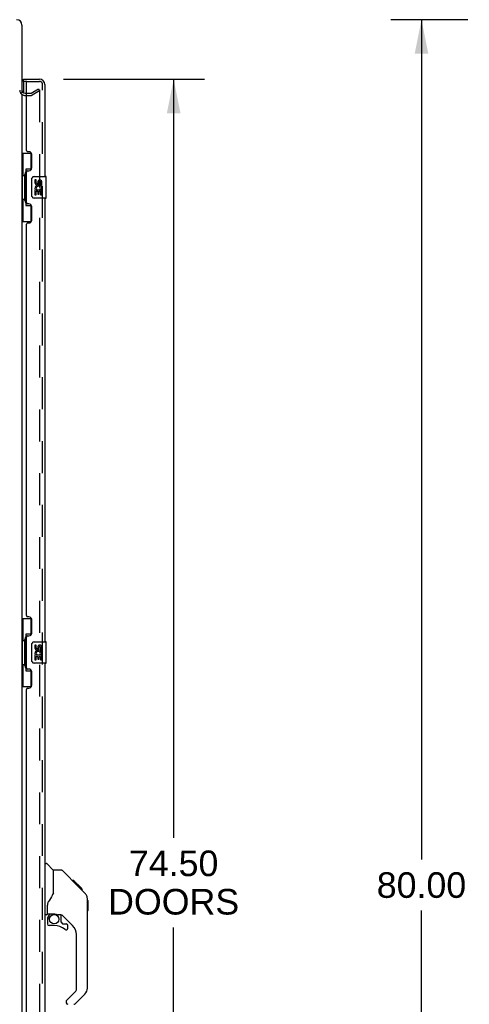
# Model space of a CAD drawing. Header units: inches. Extents: x 0 to 268, y 0 to 174.
# Tile 7 of 71: x 32 to 53, y 83 to 128. Entities that reach past the tile are written whole.
import ezdxf

# ---------------------------------------------------------------- set-up
doc = ezdxf.new("R2010")
doc.units = ezdxf.units.IN
doc.header["$LTSCALE"] = 14.749625
doc.header["$MEASUREMENT"] = 0
doc.linetypes.add('HIDDEN', pattern=[0.2, 0.1, -0.1])
doc.layers.get('0').update_dxf_attribs({"linetype": 'CONTINUOUS'})
for name, color, linetype in [('DEFAULT_2', 8, 'HIDDEN'), ('DIMENSIONS', 7, 'CONTINUOUS'), ('LEFTHAND_DOOR_ASSEMBLY', 7, 'CONTINUOUS'), ('RIGHTHAND_DOOR_ASSEMBLY', 7, 'CONTINUOUS')]:
    doc.layers.add(name, color=color, linetype=linetype)
doc.styles.get("Standard").update_dxf_attribs({"font": 'arial.ttf'})
doc.dimstyles.new('DIMSTYLE_1', dxfattribs={"dimtxt": 1.183125, "dimasz": 1.5775, "dimexe": 0.09, "dimexo": 0.07, "dimgap": 0.0375, "dimtad": 0, "dimtih": 1, "dimtoh": 1, "dimzin": 4, "dimdsep": 46, "dimtxsty": 'Standard', "dimblk": '_FILLED', "dimblk1": '_FILLED', "dimblk2": '_FILLED', "dimcen": 0.09, "dimadec": 3, "dimazin": 1, "dimtfac": 1, "dimtdec": 3, "dimtofl": 0, "dimtmove": 0, "dimatfit": 3, "dimldrblk": '_FILLED', "dimfxl": 0, "dimtolj": 1, "dimtzin": 4, "dimarcsym": 0})

# ---------------------------------------------------------------- blocks, each defined once
blk = doc.blocks.new('_FILLED')
at = {"color": 0, "linetype": 'ByBlock'}
blk.add_solid([(0, 0), (-1, 0.2), (-1, -0.2)], dxfattribs=at)
blk = doc.blocks.new('*D9')
at = {"layer": 'DIMENSIONS', "color": 2, "linetype": 'Continuous'}
for p, q in [((34.472, 125.657), (40.989, 125.657)), ((39.569, 125.657), (39.569, 90.594)), ((39.569, 51.157), (39.569, 86.453)), ((34.472, 51.157), (40.989, 51.157))]:
    blk.add_line(p, q, dxfattribs=at)
at = {"layer": 'DIMENSIONS', "color": 2, "linetype": 'Continuous', "xscale": 1.5775, "yscale": 1.5775, "zscale": 1.5775}
for p, rotation in [((39.569, 125.657), 90), ((39.569, 51.157), 270)]:
    blk.add_blockref('_FILLED', p, dxfattribs=dict(at, rotation=rotation))
at = {"layer": 'DIMENSIONS', "color": 2, "linetype": 'Continuous', "insert": (39.569, 90.003), "char_height": 1.1831, "width": 6.05197, "attachment_point": 2, "line_spacing_factor": 0.9}
blk.add_mtext('74.50\\PDOORS', dxfattribs=at)
blk = doc.blocks.new('*D12')
at = {"layer": 'DIMENSIONS', "color": 2, "linetype": 'Continuous'}
for p, q in [((53.166, 128.407), (49.605, 128.407)), ((51.025, 128.407), (51.025, 89.59)), ((51.025, 48.407), (51.025, 87.224)), ((53.166, 48.407), (49.605, 48.407))]:
    blk.add_line(p, q, dxfattribs=at)
at = {"layer": 'DIMENSIONS', "color": 2, "linetype": 'Continuous', "xscale": 1.5775, "yscale": 1.5775, "zscale": 1.5775}
for p, rotation in [((51.025, 128.407), 90), ((51.025, 48.407), 270)]:
    blk.add_blockref('_FILLED', p, dxfattribs=dict(at, rotation=rotation))
at = {"layer": 'DIMENSIONS', "color": 2, "linetype": 'Continuous', "insert": (51.025, 88.999), "char_height": 1.1831, "width": 4.13434, "attachment_point": 2, "line_spacing_factor": 0.9}
blk.add_mtext('80.00', dxfattribs=at)

msp = doc.modelspace()

# ---------------------------------------------------------------- linework, layer by layer
at = {"color": 3, "linetype": 'Continuous'}
for p, q in [((32.556, 128.161), (32.556, 125.011)), ((32.556, 124.959), (32.556, 51.855)), ((32.699, 125.011), (32.76, 125.011))]:
    msp.add_line(p, q, dxfattribs=at)
for centre, radius, start, end in [((32.31, 128.161), 0.246, 0, 90), ((32.699, 125.154), 0.142, 180, 270)]:
    msp.add_arc(centre, radius, start, end, dxfattribs=at)
at = {"layer": 'DEFAULT_2', "color": 8, "linetype": 'HIDDEN'}
for p, q in [((32.977, 125.016), (33.317, 125.212)), ((33.317, 125.212), (33.369, 125.122)), ((32.699, 124.907), (32.961, 124.907)), ((32.76, 125.011), (32.961, 125.011)), ((33.369, 125.122), (33.029, 124.926)), ((33.369, 125.142), (33.369, 51.673))]:
    msp.add_line(p, q, dxfattribs=at)
for points in [[(33.351, 125.162), (33.351, 125.162), (33.349, 125.161), (33.347, 125.161), (33.346, 125.16), (33.344, 125.159)], [(33.355, 125.161), (33.353, 125.162), (33.351, 125.162)], [(33.355, 125.161), (33.357, 125.161), (33.359, 125.16), (33.361, 125.159), (33.362, 125.157), (33.364, 125.156), (33.365, 125.154), (33.366, 125.152), (33.367, 125.15), (33.368, 125.148), (33.368, 125.146), (33.369, 125.144), (33.369, 125.142)]]:
    msp.add_lwpolyline(points, dxfattribs=at)
for centre, radius, start, end in [((32.699, 125.154), 0.246, 180, 270), ((32.961, 125.044), 0.033, 270, 300), ((32.961, 125.044), 0.137, 270, 300)]:
    msp.add_arc(centre, radius, start, end, dxfattribs=at)
at = {"layer": 'LEFTHAND_DOOR_ASSEMBLY', "color": 7, "linetype": 'Continuous'}
for p, q in [((32.635, 125.553), (32.635, 125.657)), ((32.78, 125.553), (32.635, 125.553)), ((32.635, 125.533), (32.635, 125.026)), ((32.556, 122.232), (32.997, 122.232)), ((32.595, 122.232), (32.595, 121.207)), ((32.96, 122.232), (32.96, 121.452)), ((32.574, 121.207), (32.574, 120.107)), ((32.574, 121.207), (32.696, 121.207)), ((32.696, 121.237), (32.696, 121.258)), ((32.696, 120.107), (32.696, 121.207)), ((32.733, 121.497), (32.733, 119.817)), ((32.96, 121.497), (32.733, 121.497)), ((33.119, 121.157), (33.659, 121.157)), ((33.674, 120.172), (33.674, 121.142)), ((33.019, 120.257), (33.019, 121.057)), ((33.157, 121.003), (33.157, 120.867)), ((33.22, 121.003), (33.157, 121.003)), ((33.22, 120.867), (33.22, 121.003)), ((33.285, 120.929), (33.285, 120.86)), ((33.346, 120.867), (33.346, 120.909)), ((33.408, 120.909), (33.408, 120.772)), ((33.408, 120.772), (33.471, 120.772)), ((33.471, 120.772), (33.471, 120.909)), ((33.659, 120.157), (33.119, 120.157)), ((33.157, 120.542), (33.157, 120.311)), ((33.175, 120.542), (33.157, 120.542)), ((33.157, 120.311), (33.22, 120.311)), ((33.21, 120.542), (33.237, 120.561)), ((33.21, 120.542), (33.471, 120.542)), ((33.22, 120.311), (33.22, 120.479)), ((33.22, 120.479), (33.285, 120.479)), ((33.285, 120.479), (33.285, 120.343)), ((33.285, 120.343), (33.346, 120.343)), ((33.346, 120.343), (33.346, 120.479)), ((33.346, 120.479), (33.408, 120.479)), ((33.401, 120.578), (33.458, 120.553)), ((33.408, 120.479), (33.408, 120.311)), ((33.408, 120.311), (33.471, 120.311)), ((33.471, 120.311), (33.471, 120.542)), ((32.574, 120.107), (32.696, 120.107)), ((32.595, 120.107), (32.595, 119.082)), ((32.696, 120.056), (32.696, 120.077)), ((32.733, 119.817), (32.96, 119.817)), ((32.96, 119.862), (32.96, 119.082)), ((32.556, 119.082), (32.997, 119.082)), ((32.556, 100.732), (32.997, 100.732)), ((32.595, 100.732), (32.595, 99.707)), ((32.96, 100.732), (32.96, 99.952)), ((32.574, 99.707), (32.574, 98.607)), ((32.574, 99.707), (32.696, 99.707)), ((32.696, 99.737), (32.696, 99.758)), ((32.696, 98.607), (32.696, 99.707)), ((32.733, 99.997), (32.733, 98.317)), ((32.96, 99.997), (32.733, 99.997)), ((33.019, 98.757), (33.019, 99.557)), ((33.119, 99.657), (33.659, 99.657)), ((33.157, 99.503), (33.157, 99.367)), ((33.22, 99.503), (33.157, 99.503)), ((33.22, 99.367), (33.22, 99.503)), ((33.285, 99.429), (33.285, 99.36)), ((33.346, 99.367), (33.346, 99.409)), ((33.408, 99.409), (33.408, 99.272)), ((33.408, 99.272), (33.471, 99.272)), ((33.471, 99.272), (33.471, 99.409)), ((33.674, 98.672), (33.674, 99.642)), ((33.175, 99.042), (33.157, 99.042)), ((33.157, 99.042), (33.157, 98.811)), ((33.157, 98.811), (33.22, 98.811)), ((33.21, 99.042), (33.237, 99.061)), ((33.21, 99.042), (33.471, 99.042)), ((33.22, 98.979), (33.285, 98.979)), ((33.22, 98.811), (33.22, 98.979)), ((33.285, 98.979), (33.285, 98.843)), ((33.285, 98.843), (33.346, 98.843)), ((33.346, 98.979), (33.408, 98.979)), ((33.346, 98.843), (33.346, 98.979)), ((33.401, 99.078), (33.458, 99.053)), ((33.408, 98.979), (33.408, 98.811)), ((33.408, 98.811), (33.471, 98.811)), ((33.471, 98.811), (33.471, 99.042)), ((32.574, 98.607), (32.696, 98.607)), ((32.595, 98.607), (32.595, 97.582)), ((32.696, 98.556), (32.696, 98.577)), ((32.733, 98.317), (32.96, 98.317)), ((32.96, 98.362), (32.96, 97.582)), ((33.659, 98.657), (33.119, 98.657)), ((32.556, 97.582), (32.997, 97.582)), ((33.614, 89.411), (33.677, 89.411)), ((34.002, 89.102), (33.705, 89.4)), ((34.369, 89.096), (34.008, 89.096)), ((34.008, 87.992), (34.008, 89.096)), ((35.19, 88.308), (34.425, 89.073)), ((34.946, 88.619), (34.879, 88.619)), ((34.953, 88.611), (34.887, 88.611)), ((34.963, 88.602), (34.896, 88.602)), ((34.97, 88.595), (34.903, 88.595)), ((34.978, 88.587), (34.911, 88.587)), ((34.997, 88.567), (34.93, 88.567)), ((34.946, 88.619), (35.273, 88.292)), ((35.02, 88.545), (34.953, 88.545)), ((35.043, 88.521), (34.976, 88.521)), ((35.067, 88.498), (35, 88.498)), ((35.091, 88.474), (35.024, 88.474)), ((35.114, 88.45), (35.047, 88.45)), ((35.107, 88.391), (35.063, 88.435)), ((35.136, 88.428), (35.07, 88.428)), ((35.157, 88.408), (35.09, 88.408)), ((35.174, 88.391), (35.107, 88.391)), ((35.187, 88.378), (35.12, 88.378)), ((35.191, 88.373), (35.124, 88.373)), ((35.193, 88.371), (35.126, 88.371)), ((35.194, 88.371), (35.127, 88.371)), ((35.194, 88.37), (35.128, 88.37)), ((35.197, 88.368), (35.13, 88.368)), ((35.201, 88.363), (35.135, 88.363)), ((35.207, 88.357), (35.141, 88.357)), ((35.221, 88.344), (35.154, 88.344)), ((35.189, 88.308), (35.163, 88.335)), ((35.236, 88.329), (35.169, 88.329)), ((35.244, 88.321), (35.177, 88.321)), ((35.251, 88.314), (35.184, 88.314)), ((35.189, 88.308), (35.468, 88.029)), ((35.263, 88.302), (35.196, 88.302)), ((35.268, 88.297), (35.201, 88.297)), ((35.271, 88.293), (35.204, 88.293)), ((34.008, 88.054), (33.987, 87.996)), ((35.273, 88.292), (35.206, 88.292)), ((35.272, 88.292), (35.206, 88.292)), ((35.273, 88.291), (35.206, 88.291)), ((35.362, 88.203), (35.273, 88.291)), ((35.291, 88.207), (35.357, 88.207)), ((35.359, 88.205), (35.292, 88.205)), ((35.362, 88.203), (35.295, 88.203)), ((33.732, 87.069), (33.732, 87.475)), ((35.583, 87.752), (35.582, 87.782)), ((35.583, 83.649), (35.583, 87.752)), ((35.602, 87.701), (35.583, 87.721)), ((35.602, 87.701), (35.602, 87.224)), ((33.693, 87.029), (33.614, 87.029)), ((33.752, 87.071), (34.047, 87.071)), ((33.79, 86.991), (33.87, 87.071)), ((33.796, 86.985), (33.793, 86.988)), ((33.8, 86.981), (33.796, 86.985)), ((33.804, 86.977), (33.8, 86.981)), ((34.32, 87.029), (34.232, 87.029)), ((34.362, 86.698), (34.362, 87.024)), ((34.898, 86.533), (34.397, 87.034)), ((35.602, 87.224), (35.583, 87.205)), ((33.732, 86.852), (33.732, 86.614)), ((34.047, 86.535), (33.811, 86.535)), ((34.366, 86.689), (34.438, 86.617)), ((34.446, 86.614), (34.599, 86.614)), ((34.677, 86.416), (34.677, 86.535)), ((35.071, 83.563), (35.071, 86.115)), ((34.612, 83.072), (35.048, 83.508)), ((35.467, 83.371), (35.015, 82.918)), ((34.599, 83.039), (34.599, 82.974))]:
    msp.add_line(p, q, dxfattribs=at)
at = {"layer": 'LEFTHAND_DOOR_ASSEMBLY', "color": 3, "linetype": 'Continuous'}
for p, q in [((32.635, 125.657), (33.368, 125.657)), ((32.76, 122.365), (32.76, 125.533)), ((33.614, 125.411), (33.614, 121.157)), ((32.88, 122.305), (32.82, 122.305)), ((33.01, 121.555), (33.01, 122.175)), ((32.76, 119.95), (32.76, 121.365)), ((32.82, 121.425), (32.88, 121.425)), ((33.614, 120.157), (33.614, 99.657)), ((32.88, 119.89), (32.82, 119.89)), ((33.01, 119.14), (33.01, 119.76)), ((32.76, 100.865), (32.76, 118.95)), ((32.82, 119.01), (32.88, 119.01)), ((32.88, 100.805), (32.82, 100.805)), ((33.01, 100.055), (33.01, 100.675)), ((32.76, 98.45), (32.76, 99.865)), ((32.82, 99.925), (32.88, 99.925)), ((32.88, 98.39), (32.82, 98.39)), ((33.614, 98.657), (33.614, 78.157)), ((33.01, 97.64), (33.01, 98.26)), ((32.76, 79.365), (32.76, 97.45)), ((32.82, 97.51), (32.88, 97.51))]:
    msp.add_line(p, q, dxfattribs=at)
at = {"layer": 'LEFTHAND_DOOR_ASSEMBLY', "color": 8, "linetype": 'HIDDEN'}
for p, q in [((32.78, 125.553), (33.368, 125.553)), ((33.51, 51.404), (33.51, 125.411))]:
    msp.add_line(p, q, dxfattribs=at)
at = {"layer": 'LEFTHAND_DOOR_ASSEMBLY', "color": 7, "linetype": 'Continuous'}
for points in [[(32.733, 121.473), (32.733, 121.47), (32.734, 121.466), (32.735, 121.462), (32.736, 121.458), (32.738, 121.453), (32.74, 121.448), (32.742, 121.443), (32.745, 121.437), (32.749, 121.43), (32.753, 121.423), (32.757, 121.416), (32.762, 121.408), (32.767, 121.4), (32.769, 121.396)], [(33.019, 121.057), (33.02, 121.063), (33.02, 121.07), (33.021, 121.076), (33.022, 121.082), (33.024, 121.088), (33.026, 121.093)], [(33.026, 120.221), (33.024, 120.227), (33.022, 120.233), (33.021, 120.239), (33.02, 120.245), (33.02, 120.251), (33.019, 120.257)], [(32.769, 119.918), (32.767, 119.915), (32.762, 119.906), (32.757, 119.898), (32.753, 119.891), (32.749, 119.884), (32.745, 119.878), (32.742, 119.872), (32.74, 119.866), (32.738, 119.861), (32.736, 119.856), (32.735, 119.852), (32.734, 119.848), (32.733, 119.844), (32.733, 119.841)], [(32.733, 99.973), (32.733, 99.97), (32.734, 99.966), (32.735, 99.962), (32.736, 99.958), (32.738, 99.953), (32.74, 99.948), (32.742, 99.943), (32.745, 99.937), (32.749, 99.93), (32.753, 99.923), (32.757, 99.916), (32.762, 99.908), (32.767, 99.9), (32.769, 99.896)], [(33.019, 99.557), (33.02, 99.563), (33.02, 99.57), (33.021, 99.576), (33.022, 99.582), (33.024, 99.588), (33.026, 99.593)], [(32.769, 98.418), (32.767, 98.415), (32.762, 98.406), (32.757, 98.398), (32.753, 98.391), (32.749, 98.384), (32.745, 98.378), (32.742, 98.372), (32.74, 98.366), (32.738, 98.361), (32.736, 98.356), (32.735, 98.352), (32.734, 98.348), (32.733, 98.344), (32.733, 98.341)], [(33.026, 98.721), (33.024, 98.727), (33.022, 98.733), (33.021, 98.739), (33.02, 98.745), (33.02, 98.751), (33.019, 98.757)], [(34.425, 89.073), (34.417, 89.08), (34.409, 89.086), (34.399, 89.09), (34.39, 89.093), (34.379, 89.095), (34.369, 89.096)], [(35.163, 88.335), (35.149, 88.348), (35.107, 88.391)], [(33.987, 87.996), (33.957, 87.928), (33.92, 87.857), (33.878, 87.785), (33.831, 87.712), (33.786, 87.646)], [(35.583, 87.752), (35.582, 87.782), (35.576, 87.823), (35.567, 87.863), (35.553, 87.902), (35.535, 87.939), (35.513, 87.975), (35.488, 88.007), (35.468, 88.029)], [(33.786, 87.646), (33.774, 87.629), (33.759, 87.6), (33.747, 87.568), (33.738, 87.534), (33.733, 87.5), (33.732, 87.475)], [(33.804, 86.977), (33.795, 86.967), (33.786, 86.956), (33.779, 86.944), (33.772, 86.932), (33.766, 86.919), (33.761, 86.906), (33.757, 86.893), (33.755, 86.879), (33.753, 86.866), (33.752, 86.852)], [(33.793, 86.988), (33.792, 86.989), (33.791, 86.99), (33.79, 86.991), (33.79, 86.991)], [(34.047, 87.071), (34.055, 87.07), (34.075, 87.069), (34.095, 87.067), (34.115, 87.063), (34.135, 87.059), (34.153, 87.053), (34.169, 87.048), (34.183, 87.043), (34.195, 87.039), (34.205, 87.035), (34.215, 87.032), (34.223, 87.03), (34.231, 87.029), (34.232, 87.029)]]:
    msp.add_lwpolyline(points, dxfattribs=at)
msp.add_circle((34.047, 86.83), 0.217, dxfattribs=at)
at = {"layer": 'LEFTHAND_DOOR_ASSEMBLY', "color": 3, "linetype": 'Continuous'}
for centre, radius, start, end in [((33.368, 125.411), 0.246, 0, 90), ((32.78, 125.533), 0.02, 90, 180), ((32.82, 122.365), 0.06, 180, 270), ((32.88, 122.175), 0.13, 0, 90), ((32.88, 121.555), 0.13, 270, 360), ((32.82, 121.365), 0.06, 90, 180), ((32.82, 119.95), 0.06, 180, 270), ((32.88, 119.76), 0.13, 0, 90), ((32.82, 118.95), 0.06, 90, 180), ((32.88, 119.14), 0.13, 270, 360), ((32.82, 100.865), 0.06, 180, 270), ((32.88, 100.675), 0.13, 0, 90), ((32.82, 99.865), 0.06, 90, 180), ((32.88, 100.055), 0.13, 270, 360), ((32.82, 98.45), 0.06, 180, 270), ((32.88, 98.26), 0.13, 0, 90), ((32.82, 97.45), 0.06, 90, 180), ((32.88, 97.64), 0.13, 270, 360)]:
    msp.add_arc(centre, radius, start, end, dxfattribs=at)
at = {"layer": 'LEFTHAND_DOOR_ASSEMBLY', "color": 7, "linetype": 'Continuous'}
for centre, radius, start, end in [((32.655, 125.533), 0.02, 90, 180), ((33.119, 121.057), 0.1, 90, 158.7946), ((33.659, 121.142), 0.015, 0, 90), ((33.251, 120.867), 0.0943, 180, 360), ((33.311, 120.615), 0.154, 161.4199, 206.1963), ((33.314, 120.615), 0.157, 336.5966, 161.8791), ((33.251, 120.867), 0.0314, 180, 261.2295), ((33.314, 120.615), 0.0943, 336.5966, 215.1122), ((33.251, 120.872), 0.0362, 263.4285, 341.7628), ((33.377, 120.909), 0.0943, 68.6999, 167.4338), ((33.377, 120.909), 0.0314, 0, 180.0485), ((33.377, 120.909), 0.0943, 0, 68.6704), ((33.119, 120.257), 0.1, 201.205, 270), ((33.314, 120.615), 0.157, 205.737, 207.8532), ((33.659, 120.172), 0.015, 270, 360), ((33.119, 99.557), 0.1, 90, 158.7946), ((33.251, 99.367), 0.0943, 180, 360), ((33.314, 99.115), 0.157, 336.5966, 161.8791), ((33.251, 99.367), 0.0314, 180, 261.2295), ((33.251, 99.372), 0.0362, 263.4285, 341.7628), ((33.377, 99.409), 0.0943, 68.6999, 167.4338), ((33.377, 99.409), 0.0314, 0, 180.0485), ((33.377, 99.409), 0.0943, 0, 68.6704), ((33.659, 99.642), 0.015, 0, 90), ((33.311, 99.115), 0.154, 161.4199, 206.1963), ((33.314, 99.115), 0.157, 205.737, 207.8532), ((33.314, 99.115), 0.0943, 336.5966, 215.1122), ((33.119, 98.757), 0.1, 201.205, 270), ((33.659, 98.672), 0.015, 270, 360), ((33.677, 89.372), 0.0394, 45, 90), ((33.988, 89.088), 0.0197, 0, 45), ((35.15, 87.736), 0.433, 42.2386, 42.7273), ((33.693, 87.069), 0.0394, 270, 360), ((33.752, 87.09), 0.0197, 180, 270), ((33.929, 86.852), 0.197, 135, 180), ((34.32, 86.832), 0.197, 45, 90), ((33.811, 86.614), 0.0787, 180, 270), ((34.047, 85.748), 0.787, 50.4788, 90), ((34.374, 86.698), 0.0118, 180, 225), ((34.446, 86.626), 0.0118, 225, 270), ((34.599, 86.535), 0.0787, 0, 90), ((34.48, 86.115), 0.591, 0, 45), ((34.599, 86.416), 0.0787, 230.4788, 360), ((34.992, 83.563), 0.0787, 315, 360), ((35.189, 83.649), 0.394, 315, 360), ((34.646, 83.039), 0.0472, 135, 180), ((34.677, 82.974), 0.0787, 180, 270), ((34.96, 82.974), 0.0787, 270, 315)]:
    msp.add_arc(centre, radius, start, end, dxfattribs=at)
at = {"layer": 'LEFTHAND_DOOR_ASSEMBLY', "color": 8, "linetype": 'HIDDEN'}
msp.add_arc((33.368, 125.411), 0.142, 0, 90, dxfattribs=at)
at = {"layer": 'LEFTHAND_DOOR_ASSEMBLY', "color": 7, "linetype": 'Continuous'}
for centre, start_param, end_param in [((32.8, 121.248), 0.699287, 1.51401), ((32.8, 121.248), -4.655602, -3.84088), ((32.8, 120.067), 0.699287, 1.51401), ((32.8, 120.067), -4.655602, -3.84088), ((32.8, 99.748), 0.699287, 1.51401), ((32.8, 99.748), -4.655602, -3.84088), ((32.8, 98.567), 0.699287, 1.51401), ((32.8, 98.567), -4.655602, -3.84088)]:
    msp.add_ellipse(centre, major_axis=(0, 0.18), ratio=0.579493, start_param=start_param, end_param=end_param, dxfattribs=at)
at = {"layer": 'RIGHTHAND_DOOR_ASSEMBLY', "color": 8, "linetype": 'HIDDEN'}
for p, q in [((32.78, 125.553), (33.368, 125.553)), ((33.51, 51.404), (33.51, 125.411))]:
    msp.add_line(p, q, dxfattribs=at)
msp.add_arc((33.368, 125.411), 0.142, 0, 90, dxfattribs=at)
at = {"layer": 'RIGHTHAND_DOOR_ASSEMBLY', "color": 7, "linetype": 'Continuous'}
for centre, radius, start, end in [((35.15, 87.736), 0.433, 42.2386, 42.7273), ((33.929, 86.852), 0.197, 135, 180), ((33.811, 86.614), 0.0787, 180, 270), ((34.599, 86.535), 0.0787, 0, 90), ((34.599, 86.416), 0.0787, 230.4788, 360), ((35.189, 83.649), 0.394, 315, 360), ((34.677, 82.974), 0.0787, 192.3536, 270)]:
    msp.add_arc(centre, radius, start, end, dxfattribs=at)

# ---------------------------------------------------------------- dimensions: what is measured, and where the dimension line sits
at = {"layer": 'DIMENSIONS', "color": 2, "linetype": 'Continuous'}
dim = msp.add_linear_dim(base=(51.025, 48.407), p1=(53.236, 128.407), p2=(53.236, 48.407), angle=270, dimstyle='DIMSTYLE_1', dxfattribs=at)
dim.commit()
dim.dimension.update_dxf_attribs({"geometry": '*D12', "text_midpoint": (51.018, 88.401), "dimtype": 160})
dim = msp.add_linear_dim(base=(39.569, 51.157), p1=(34.402, 125.657), p2=(34.402, 51.157), angle=270, text='<>\\PDOORS', dimstyle='DIMSTYLE_1', dxfattribs=at)
dim.commit()
dim.dimension.update_dxf_attribs({"geometry": '*D9', "text_midpoint": (39.569, 88.524), "dimtype": 160})

doc.saveas('drawing.dxf')
